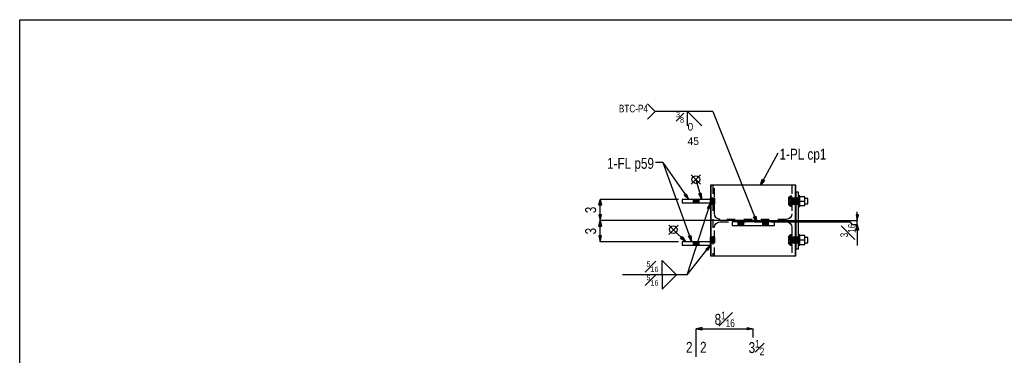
# Model space of a CAD drawing. Header units: inches. Extents: x -17.2 to 17.5, y -11.2 to 11.2.
# Tile 6 of 15: x -17.2 to -5.6, y 7.3 to 11.2. Entities that reach past the tile are written whole.
import ezdxf
from ezdxf.enums import TextEntityAlignment as Align

# ---------------------------------------------------------------- set-up
doc = ezdxf.new("R2010")
doc.units = ezdxf.units.IN
doc.header["$LTSCALE"] = 2.5
doc.header["$MEASUREMENT"] = 0
doc.linetypes.add('SDS2_5', pattern=[0.04, 0.02, -0.02])
doc.layers.add('Layer_0', color=7, linetype='Continuous')
doc.layers.add('Outline', color=7, linetype='Continuous')
doc.styles.add('MTextWidth', font='txt', dxfattribs={"width": 0.8, "height": 0.2})

msp = doc.modelspace()

# ---------------------------------------------------------------- linework, layer by layer
at = {"color": 1, "linetype": 'Continuous'}
for p, q in [((-9.759, 10.167), (-9.849, 10.257)), ((-9.759, 10.167), (-9.849, 10.078)), ((-9.082, 10.167), (-9.759, 10.167)), ((-9.378, 9.998), (-9.378, 10.167)), ((-9.378, 10.167), (-9.209, 9.998)), ((-9.082, 10.167), (-8.563, 8.864)), ((-8.315, 9.675), (-8.519, 9.301)), ((-9.67, 9.567), (-9.754, 9.567)), ((-9.67, 9.567), (-9.366, 9.133)), ((-9.67, 9.567), (-9.331, 8.636)), ((-9.335, 9.31), (-9.225, 9.42)), ((-9.335, 9.42), (-9.225, 9.31)), ((-9.28, 9.365), (-9.213, 9.135)), ((-8.519, 9.301), (-8.499, 9.368)), ((-8.473, 9.354), (-8.519, 9.301)), ((-8.519, 9.301), (-8.519, 9.301)), ((-8.499, 9.368), (-8.473, 9.354)), ((-9.418, 9.181), (-9.393, 9.198)), ((-9.366, 9.133), (-9.418, 9.181)), ((-9.393, 9.198), (-9.366, 9.133)), ((-9.246, 9.197), (-9.218, 9.205)), ((-9.213, 9.135), (-9.246, 9.197)), ((-9.218, 9.205), (-9.213, 9.135)), ((-10.422, 9.063), (-10.407, 9.132)), ((-10.392, 9.063), (-10.422, 9.063)), ((-10.407, 8.882), (-10.407, 9.132)), ((-10.407, 9.132), (-10.392, 9.063)), ((-9.483, 9.132), (-10.407, 9.132)), ((-9.382, 8.244), (-9.108, 9.09)), ((-9.366, 9.133), (-9.366, 9.133)), ((-9.213, 9.135), (-9.213, 9.135)), ((-9.144, 9.029), (-9.108, 9.09)), ((-9.108, 9.09), (-9.116, 9.02)), ((-9.108, 9.09), (-9.108, 9.09)), ((-10.392, 8.951), (-10.422, 8.951)), ((-10.422, 8.951), (-10.407, 8.882)), ((-10.407, 8.882), (-10.392, 8.951)), ((-9.116, 9.02), (-9.144, 9.029)), ((-7.362, 8.951), (-7.392, 8.951)), ((-7.392, 8.951), (-7.377, 8.882)), ((-7.377, 8.882), (-7.377, 8.985)), ((-7.377, 8.882), (-7.362, 8.951)), ((-10.422, 8.813), (-10.407, 8.882)), ((-10.407, 8.632), (-10.407, 8.882)), ((-10.407, 8.882), (-10.392, 8.813)), ((-8.604, 8.882), (-10.407, 8.882)), ((-8.604, 8.882), (-10.407, 8.882)), ((-9.6, 8.719), (-9.49, 8.829)), ((-9.6, 8.829), (-9.49, 8.719)), ((-8.632, 8.882), (-7.377, 8.882)), ((-8.602, 8.922), (-8.575, 8.933)), ((-8.563, 8.864), (-8.602, 8.922)), ((-8.575, 8.933), (-8.563, 8.864)), ((-8.563, 8.864), (-8.563, 8.864)), ((-8.313, 8.866), (-7.466, 8.866)), ((-7.466, 8.866), (-7.436, 8.837)), ((-7.436, 8.837), (-7.377, 8.837)), ((-7.392, 8.768), (-7.377, 8.837)), ((-7.377, 8.837), (-7.377, 8.882)), ((-7.377, 8.837), (-7.377, 8.589)), ((-7.377, 8.837), (-7.362, 8.768)), ((-10.392, 8.813), (-10.422, 8.813)), ((-9.545, 8.774), (-9.401, 8.634)), ((-9.368, 8.696), (-9.341, 8.706)), ((-9.341, 8.706), (-9.331, 8.636)), ((-7.362, 8.768), (-7.392, 8.768)), ((-10.392, 8.701), (-10.422, 8.701)), ((-10.422, 8.701), (-10.407, 8.632)), ((-10.407, 8.632), (-10.392, 8.701)), ((-9.483, 8.632), (-10.407, 8.632)), ((-9.461, 8.672), (-9.441, 8.693)), ((-9.401, 8.634), (-9.461, 8.672)), ((-9.441, 8.693), (-9.401, 8.634)), ((-9.401, 8.634), (-9.401, 8.634)), ((-9.382, 8.244), (-9.108, 8.59)), ((-9.331, 8.636), (-9.368, 8.696)), ((-9.331, 8.636), (-9.331, 8.636)), ((-9.163, 8.545), (-9.108, 8.59)), ((-9.108, 8.59), (-9.14, 8.527)), ((-9.108, 8.59), (-9.108, 8.59)), ((-9.14, 8.527), (-9.163, 8.545)), ((-9.679, 8.244), (-9.679, 8.413)), ((-9.679, 8.413), (-9.509, 8.244)), ((-9.382, 8.244), (-10.144, 8.244)), ((-9.679, 8.244), (-9.679, 8.074)), ((-9.679, 8.074), (-9.509, 8.244)), ((-9.206, 7.622), (-9.275, 7.607)), ((-9.275, 7.274), (-9.275, 7.607)), ((-9.275, 7.607), (-9.206, 7.592)), ((-9.275, 7.607), (-8.604, 7.607)), ((-9.206, 7.592), (-9.206, 7.622)), ((-8.673, 7.592), (-8.673, 7.622)), ((-8.673, 7.622), (-8.604, 7.607)), ((-8.604, 7.607), (-8.673, 7.592)), ((-8.604, 7.503), (-8.604, 7.607))]:
    msp.add_line(p, q, dxfattribs=at)
for centre in [(-9.28, 9.365), (-9.545, 8.774)]:
    msp.add_circle(centre, 0.0458, dxfattribs=at)
at = {"layer": 'Layer_0', "color": 2, "linetype": 'Continuous'}
for p, q in [((-17.25, 11.25), (17.25, 11.25)), ((-17.25, -11.25), (-17.25, 11.25)), ((-9.104, 9.298), (-9.108, 9.298)), ((-9.108, 9.298), (-9.108, 9.132)), ((-9.104, 9.298), (-9.104, 8.465)), ((-8.104, 9.298), (-9.104, 9.298)), ((-8.1, 9.298), (-8.104, 9.298)), ((-8.104, 8.465), (-8.104, 9.298)), ((-8.1, 9.215), (-8.1, 9.298)), ((-8.069, 9.215), (-8.1, 9.215)), ((-8.1, 9.215), (-8.1, 8.548)), ((-8.069, 8.548), (-8.069, 9.215)), ((-9.108, 9.132), (-9.442, 9.132)), ((-9.442, 9.132), (-9.442, 9.09)), ((-9.442, 9.09), (-9.108, 9.09)), ((-9.309, 9.132), (-9.309, 9.132)), ((-9.309, 9.09), (-9.309, 9.09)), ((-9.241, 9.132), (-9.241, 9.132)), ((-9.241, 9.09), (-9.241, 9.09)), ((-9.108, 9.145), (-9.109, 9.145)), ((-9.109, 9.077), (-9.108, 9.077)), ((-9.108, 9.09), (-9.108, 9.132)), ((-9.108, 9.09), (-9.108, 8.632)), ((-8.1, 9.145), (-8.101, 9.145)), ((-8.1, 9.135), (-8.101, 9.135)), ((-8.101, 9.135), (-8.101, 9.124)), ((-8.1, 9.124), (-8.101, 9.124)), ((-8.101, 9.124), (-8.101, 9.111)), ((-8.101, 9.111), (-8.1, 9.111)), ((-8.101, 9.111), (-8.101, 9.098)), ((-8.101, 9.098), (-8.101, 9.087)), ((-8.101, 9.098), (-8.1, 9.098)), ((-8.101, 9.087), (-8.1, 9.087)), ((-8.101, 9.077), (-8.1, 9.077)), ((-8.068, 9.145), (-8.069, 9.145)), ((-8.068, 9.135), (-8.069, 9.135)), ((-8.068, 9.124), (-8.069, 9.124)), ((-8.069, 9.111), (-8.068, 9.111)), ((-8.069, 9.098), (-8.068, 9.098)), ((-8.069, 9.087), (-8.068, 9.087)), ((-8.069, 9.077), (-8.068, 9.077)), ((-8.068, 9.124), (-8.068, 9.135)), ((-8.068, 9.111), (-8.068, 9.124)), ((-8.068, 9.098), (-8.068, 9.111)), ((-8.068, 9.087), (-8.068, 9.098)), ((-8.854, 8.866), (-8.854, 8.824)), ((-8.354, 8.866), (-8.854, 8.866)), ((-8.854, 8.824), (-8.354, 8.824)), ((-8.784, 8.867), (-8.784, 8.866)), ((-8.784, 8.824), (-8.784, 8.824)), ((-8.716, 8.866), (-8.716, 8.867)), ((-8.716, 8.824), (-8.716, 8.824)), ((-8.492, 8.867), (-8.492, 8.866)), ((-8.492, 8.824), (-8.492, 8.824)), ((-8.425, 8.866), (-8.425, 8.867)), ((-8.425, 8.824), (-8.425, 8.824)), ((-8.354, 8.824), (-8.354, 8.866)), ((-9.108, 8.632), (-9.442, 8.632)), ((-9.442, 8.632), (-9.442, 8.59)), ((-9.442, 8.59), (-9.108, 8.59)), ((-9.309, 8.632), (-9.309, 8.632)), ((-9.309, 8.59), (-9.309, 8.59)), ((-9.241, 8.632), (-9.241, 8.632)), ((-9.241, 8.59), (-9.241, 8.59)), ((-9.108, 8.686), (-9.109, 8.686)), ((-9.108, 8.59), (-9.108, 8.632)), ((-9.108, 8.59), (-9.108, 8.465)), ((-8.1, 8.686), (-8.101, 8.686)), ((-8.1, 8.677), (-8.101, 8.677)), ((-8.101, 8.677), (-8.101, 8.666)), ((-8.1, 8.666), (-8.101, 8.666)), ((-8.101, 8.666), (-8.101, 8.653)), ((-8.101, 8.653), (-8.1, 8.653)), ((-8.101, 8.653), (-8.101, 8.64)), ((-8.101, 8.64), (-8.101, 8.629)), ((-8.101, 8.64), (-8.1, 8.64)), ((-8.101, 8.629), (-8.1, 8.629)), ((-8.101, 8.619), (-8.1, 8.619)), ((-8.068, 8.686), (-8.069, 8.686)), ((-8.068, 8.677), (-8.069, 8.677)), ((-8.068, 8.666), (-8.069, 8.666)), ((-8.069, 8.653), (-8.068, 8.653)), ((-8.069, 8.64), (-8.068, 8.64)), ((-8.069, 8.629), (-8.068, 8.629)), ((-8.069, 8.619), (-8.068, 8.619)), ((-8.068, 8.666), (-8.068, 8.677)), ((-8.068, 8.653), (-8.068, 8.666)), ((-8.068, 8.64), (-8.068, 8.653)), ((-8.068, 8.629), (-8.068, 8.64)), ((-8.1, 8.548), (-8.069, 8.548)), ((-8.1, 8.465), (-8.1, 8.548)), ((-9.108, 8.465), (-9.104, 8.465)), ((-9.104, 8.465), (-8.104, 8.465)), ((-8.104, 8.465), (-8.1, 8.465))]:
    msp.add_line(p, q, dxfattribs=at)
at = {"layer": 'Layer_0', "color": 1, "linetype": 'SDS2_5'}
for p, q in [((-9.082, 9.298), (-9.082, 8.465)), ((-9.061, 8.963), (-9.061, 9.298)), ((-8.148, 9.298), (-8.148, 8.963)), ((-8.168, 9.171), (-8.187, 9.151)), ((-8.148, 9.171), (-8.168, 9.171)), ((-8.168, 9.171), (-8.168, 9.166)), ((-8.148, 9.166), (-8.148, 9.171)), ((-9.309, 9.132), (-9.309, 9.09)), ((-9.309, 9.132), (-9.306, 9.132)), ((-9.306, 9.09), (-9.309, 9.09)), ((-9.306, 9.09), (-9.306, 9.132)), ((-9.306, 9.132), (-9.306, 9.132)), ((-9.306, 9.132), (-9.299, 9.132)), ((-9.306, 9.09), (-9.306, 9.09)), ((-9.299, 9.09), (-9.306, 9.09)), ((-9.299, 9.09), (-9.299, 9.132)), ((-9.299, 9.132), (-9.299, 9.132)), ((-9.299, 9.132), (-9.288, 9.132)), ((-9.299, 9.09), (-9.299, 9.09)), ((-9.288, 9.09), (-9.299, 9.09)), ((-9.288, 9.09), (-9.288, 9.132)), ((-9.288, 9.132), (-9.288, 9.132)), ((-9.288, 9.132), (-9.275, 9.132)), ((-9.288, 9.09), (-9.288, 9.09)), ((-9.275, 9.09), (-9.288, 9.09)), ((-9.275, 9.132), (-9.275, 9.132)), ((-9.275, 9.132), (-9.275, 9.09)), ((-9.275, 9.132), (-9.262, 9.132)), ((-9.275, 9.09), (-9.275, 9.09)), ((-9.262, 9.09), (-9.275, 9.09)), ((-9.262, 9.132), (-9.262, 9.132)), ((-9.262, 9.132), (-9.262, 9.09)), ((-9.262, 9.132), (-9.251, 9.132)), ((-9.262, 9.09), (-9.262, 9.09)), ((-9.251, 9.09), (-9.262, 9.09)), ((-9.251, 9.132), (-9.251, 9.132)), ((-9.251, 9.132), (-9.251, 9.09)), ((-9.251, 9.132), (-9.244, 9.132)), ((-9.251, 9.09), (-9.251, 9.09)), ((-9.244, 9.09), (-9.251, 9.09)), ((-9.244, 9.132), (-9.244, 9.132)), ((-9.244, 9.132), (-9.244, 9.09)), ((-9.244, 9.132), (-9.241, 9.132)), ((-9.244, 9.09), (-9.244, 9.09)), ((-9.241, 9.09), (-9.244, 9.09)), ((-9.241, 9.09), (-9.241, 9.132)), ((-9.109, 9.142), (-9.109, 9.145)), ((-9.109, 9.135), (-9.109, 9.142)), ((-9.109, 9.142), (-9.108, 9.142)), ((-9.109, 9.132), (-9.109, 9.135)), ((-9.109, 9.135), (-9.108, 9.135)), ((-9.109, 9.124), (-9.109, 9.132)), ((-9.109, 9.111), (-9.109, 9.124)), ((-9.109, 9.124), (-9.06, 9.124)), ((-9.109, 9.098), (-9.109, 9.111)), ((-9.109, 9.111), (-9.06, 9.111)), ((-9.109, 9.09), (-9.109, 9.098)), ((-9.06, 9.098), (-9.109, 9.098)), ((-9.109, 9.087), (-9.109, 9.09)), ((-9.109, 9.08), (-9.109, 9.087)), ((-9.108, 9.087), (-9.109, 9.087)), ((-9.109, 9.077), (-9.109, 9.08)), ((-9.108, 9.08), (-9.109, 9.08)), ((-9.06, 9.145), (-9.108, 9.145)), ((-9.108, 9.142), (-9.06, 9.142)), ((-9.108, 9.135), (-9.06, 9.135)), ((-9.06, 9.087), (-9.108, 9.087)), ((-9.06, 9.08), (-9.108, 9.08)), ((-9.108, 9.077), (-9.06, 9.077)), ((-9.06, 9.145), (-9.06, 9.142)), ((-9.06, 9.142), (-9.06, 9.135)), ((-9.06, 9.135), (-9.06, 9.124)), ((-9.06, 9.124), (-9.06, 9.111)), ((-9.06, 9.111), (-9.06, 9.098)), ((-9.06, 9.098), (-9.06, 9.087)), ((-9.06, 9.087), (-9.06, 9.08)), ((-9.06, 9.08), (-9.06, 9.077)), ((-8.168, 9.166), (-8.187, 9.148)), ((-8.168, 9.153), (-8.187, 9.139)), ((-8.187, 9.151), (-8.187, 9.148)), ((-8.187, 9.148), (-8.187, 9.139)), ((-8.187, 9.139), (-8.187, 9.126)), ((-8.168, 9.134), (-8.187, 9.126)), ((-8.187, 9.126), (-8.187, 9.111)), ((-8.168, 9.111), (-8.187, 9.111)), ((-8.187, 9.111), (-8.187, 9.096)), ((-8.187, 9.096), (-8.168, 9.088)), ((-8.187, 9.096), (-8.187, 9.083)), ((-8.187, 9.083), (-8.168, 9.068)), ((-8.187, 9.083), (-8.187, 9.074)), ((-8.187, 9.074), (-8.168, 9.055)), ((-8.187, 9.074), (-8.187, 9.071)), ((-8.187, 9.071), (-8.168, 9.051)), ((-8.148, 9.166), (-8.168, 9.166)), ((-8.168, 9.166), (-8.168, 9.153)), ((-8.148, 9.153), (-8.168, 9.153)), ((-8.168, 9.153), (-8.168, 9.134)), ((-8.148, 9.134), (-8.168, 9.134)), ((-8.168, 9.134), (-8.168, 9.111)), ((-8.148, 9.111), (-8.168, 9.111)), ((-8.168, 9.111), (-8.168, 9.088)), ((-8.168, 9.088), (-8.148, 9.088)), ((-8.168, 9.088), (-8.168, 9.068)), ((-8.168, 9.068), (-8.148, 9.068)), ((-8.168, 9.068), (-8.168, 9.055)), ((-8.168, 9.055), (-8.148, 9.055)), ((-8.168, 9.055), (-8.168, 9.051)), ((-8.148, 9.153), (-8.148, 9.166)), ((-8.148, 9.134), (-8.148, 9.153)), ((-8.101, 9.145), (-8.148, 9.145)), ((-8.148, 9.142), (-8.148, 9.145)), ((-8.148, 9.142), (-8.101, 9.142)), ((-8.148, 9.135), (-8.148, 9.142)), ((-8.069, 9.142), (-8.148, 9.142)), ((-8.148, 9.135), (-8.101, 9.135)), ((-8.148, 9.124), (-8.148, 9.135)), ((-8.148, 9.111), (-8.148, 9.134)), ((-8.148, 9.124), (-8.101, 9.124)), ((-8.148, 9.111), (-8.148, 9.124)), ((-8.101, 9.111), (-8.148, 9.111)), ((-8.148, 9.098), (-8.148, 9.111)), ((-8.148, 9.088), (-8.148, 9.111)), ((-8.101, 9.098), (-8.148, 9.098)), ((-8.148, 9.087), (-8.148, 9.098)), ((-8.148, 9.068), (-8.148, 9.088)), ((-8.101, 9.087), (-8.148, 9.087)), ((-8.148, 9.08), (-8.148, 9.087)), ((-8.101, 9.08), (-8.148, 9.08)), ((-8.148, 9.077), (-8.148, 9.08)), ((-8.148, 9.08), (-8.069, 9.08)), ((-8.148, 9.077), (-8.101, 9.077)), ((-8.148, 9.055), (-8.148, 9.068)), ((-8.148, 9.051), (-8.148, 9.055)), ((-8.101, 9.142), (-8.101, 9.145)), ((-8.101, 9.142), (-8.1, 9.142)), ((-8.101, 9.137), (-8.101, 9.142)), ((-8.068, 9.137), (-8.101, 9.137)), ((-8.101, 9.08), (-8.101, 9.085)), ((-8.101, 9.085), (-8.068, 9.085)), ((-8.1, 9.08), (-8.101, 9.08)), ((-8.101, 9.077), (-8.101, 9.08)), ((-8.069, 9.145), (-8.1, 9.145)), ((-8.1, 9.145), (-8.1, 9.142)), ((-8.1, 9.142), (-8.069, 9.142)), ((-8.1, 9.142), (-8.1, 9.135)), ((-8.069, 9.135), (-8.1, 9.135)), ((-8.1, 9.135), (-8.1, 9.124)), ((-8.069, 9.124), (-8.1, 9.124)), ((-8.1, 9.124), (-8.1, 9.111)), ((-8.1, 9.111), (-8.069, 9.111)), ((-8.1, 9.111), (-8.1, 9.098)), ((-8.1, 9.098), (-8.069, 9.098)), ((-8.1, 9.098), (-8.1, 9.087)), ((-8.1, 9.087), (-8.069, 9.087)), ((-8.1, 9.087), (-8.1, 9.08)), ((-8.069, 9.08), (-8.1, 9.08)), ((-8.1, 9.08), (-8.1, 9.077)), ((-8.1, 9.077), (-8.069, 9.077)), ((-8.069, 9.145), (-8.069, 9.135)), ((-8.069, 9.142), (-8.068, 9.142)), ((-8.069, 9.135), (-8.069, 9.111)), ((-8.069, 9.111), (-8.069, 9.087)), ((-8.069, 9.087), (-8.069, 9.077)), ((-8.068, 9.08), (-8.069, 9.08)), ((-8.068, 9.145), (-8.068, 9.142)), ((-8.068, 9.142), (-8.068, 9.137)), ((-8.068, 9.085), (-8.068, 9.08)), ((-8.068, 9.08), (-8.068, 9.077)), ((-9.055, 8.937), (-9.061, 8.963)), ((-9.041, 8.916), (-9.055, 8.937)), ((-8.168, 9.051), (-8.148, 9.051)), ((-8.153, 8.937), (-8.168, 8.916)), ((-8.148, 8.963), (-8.153, 8.937)), ((-9.061, 8.801), (-9.055, 8.826)), ((-9.055, 8.826), (-9.041, 8.848)), ((-9.019, 8.901), (-9.041, 8.916)), ((-9.041, 8.848), (-9.019, 8.862)), ((-8.994, 8.896), (-9.019, 8.901)), ((-9.019, 8.862), (-8.994, 8.867)), ((-8.215, 8.896), (-8.994, 8.896)), ((-8.994, 8.867), (-8.215, 8.867)), ((-8.784, 8.867), (-8.781, 8.867)), ((-8.784, 8.866), (-8.784, 8.824)), ((-8.781, 8.824), (-8.784, 8.824)), ((-8.781, 8.866), (-8.781, 8.867)), ((-8.781, 8.867), (-8.774, 8.867)), ((-8.781, 8.824), (-8.781, 8.866)), ((-8.781, 8.824), (-8.781, 8.824)), ((-8.774, 8.824), (-8.781, 8.824)), ((-8.774, 8.866), (-8.774, 8.867)), ((-8.774, 8.867), (-8.763, 8.867)), ((-8.774, 8.824), (-8.774, 8.866)), ((-8.774, 8.824), (-8.774, 8.824)), ((-8.763, 8.824), (-8.774, 8.824)), ((-8.763, 8.866), (-8.763, 8.867)), ((-8.763, 8.867), (-8.75, 8.867)), ((-8.763, 8.824), (-8.763, 8.866)), ((-8.763, 8.824), (-8.763, 8.824)), ((-8.75, 8.824), (-8.763, 8.824)), ((-8.75, 8.867), (-8.75, 8.866)), ((-8.75, 8.867), (-8.737, 8.867)), ((-8.75, 8.866), (-8.75, 8.824)), ((-8.75, 8.824), (-8.75, 8.824)), ((-8.737, 8.824), (-8.75, 8.824)), ((-8.737, 8.867), (-8.737, 8.866)), ((-8.737, 8.867), (-8.726, 8.867)), ((-8.737, 8.866), (-8.737, 8.824)), ((-8.737, 8.824), (-8.737, 8.824)), ((-8.726, 8.824), (-8.737, 8.824)), ((-8.726, 8.867), (-8.726, 8.866)), ((-8.726, 8.867), (-8.719, 8.867)), ((-8.726, 8.866), (-8.726, 8.824)), ((-8.726, 8.824), (-8.726, 8.824)), ((-8.719, 8.824), (-8.726, 8.824)), ((-8.719, 8.867), (-8.719, 8.866)), ((-8.719, 8.867), (-8.716, 8.867)), ((-8.719, 8.866), (-8.719, 8.824)), ((-8.719, 8.824), (-8.719, 8.824)), ((-8.716, 8.824), (-8.719, 8.824)), ((-8.716, 8.824), (-8.716, 8.866)), ((-8.492, 8.867), (-8.49, 8.867)), ((-8.492, 8.866), (-8.492, 8.824)), ((-8.49, 8.824), (-8.492, 8.824)), ((-8.49, 8.866), (-8.49, 8.867)), ((-8.49, 8.867), (-8.482, 8.867)), ((-8.49, 8.824), (-8.49, 8.866)), ((-8.49, 8.824), (-8.49, 8.824)), ((-8.482, 8.824), (-8.49, 8.824)), ((-8.482, 8.866), (-8.482, 8.867)), ((-8.482, 8.867), (-8.471, 8.867)), ((-8.482, 8.824), (-8.482, 8.866)), ((-8.482, 8.824), (-8.482, 8.824)), ((-8.471, 8.824), (-8.482, 8.824)), ((-8.471, 8.866), (-8.471, 8.867)), ((-8.471, 8.867), (-8.458, 8.867)), ((-8.471, 8.824), (-8.471, 8.866)), ((-8.471, 8.824), (-8.471, 8.824)), ((-8.458, 8.824), (-8.471, 8.824)), ((-8.458, 8.867), (-8.458, 8.866)), ((-8.458, 8.867), (-8.445, 8.867)), ((-8.458, 8.866), (-8.458, 8.824)), ((-8.458, 8.824), (-8.458, 8.824)), ((-8.445, 8.824), (-8.458, 8.824)), ((-8.445, 8.867), (-8.445, 8.866)), ((-8.445, 8.867), (-8.435, 8.867)), ((-8.445, 8.866), (-8.445, 8.824)), ((-8.445, 8.824), (-8.445, 8.824)), ((-8.435, 8.824), (-8.445, 8.824)), ((-8.435, 8.867), (-8.435, 8.866)), ((-8.435, 8.867), (-8.427, 8.867)), ((-8.435, 8.866), (-8.435, 8.824)), ((-8.435, 8.824), (-8.435, 8.824)), ((-8.427, 8.824), (-8.435, 8.824)), ((-8.427, 8.867), (-8.427, 8.866)), ((-8.427, 8.867), (-8.425, 8.867)), ((-8.427, 8.866), (-8.427, 8.824)), ((-8.427, 8.824), (-8.427, 8.824)), ((-8.425, 8.824), (-8.427, 8.824)), ((-8.425, 8.824), (-8.425, 8.866)), ((-8.189, 8.901), (-8.215, 8.896)), ((-8.215, 8.867), (-8.189, 8.862)), ((-8.168, 8.916), (-8.189, 8.901)), ((-8.189, 8.862), (-8.168, 8.848)), ((-8.168, 8.848), (-8.153, 8.826)), ((-8.153, 8.826), (-8.148, 8.801)), ((-9.061, 8.465), (-9.061, 8.801)), ((-8.168, 8.713), (-8.187, 8.693)), ((-8.168, 8.708), (-8.187, 8.69)), ((-8.148, 8.713), (-8.168, 8.713)), ((-8.168, 8.713), (-8.168, 8.708)), ((-8.148, 8.708), (-8.168, 8.708)), ((-8.168, 8.708), (-8.168, 8.695)), ((-8.148, 8.801), (-8.148, 8.465)), ((-8.148, 8.708), (-8.148, 8.713)), ((-8.148, 8.695), (-8.148, 8.708)), ((-9.309, 8.632), (-9.309, 8.59)), ((-9.309, 8.632), (-9.306, 8.632)), ((-9.306, 8.59), (-9.309, 8.59)), ((-9.306, 8.59), (-9.306, 8.632)), ((-9.306, 8.632), (-9.306, 8.632)), ((-9.306, 8.632), (-9.299, 8.632)), ((-9.306, 8.59), (-9.306, 8.59)), ((-9.299, 8.59), (-9.306, 8.59)), ((-9.299, 8.59), (-9.299, 8.632)), ((-9.299, 8.632), (-9.299, 8.632)), ((-9.299, 8.632), (-9.288, 8.632)), ((-9.299, 8.59), (-9.299, 8.59)), ((-9.288, 8.59), (-9.299, 8.59)), ((-9.288, 8.59), (-9.288, 8.632)), ((-9.288, 8.632), (-9.288, 8.632)), ((-9.288, 8.632), (-9.275, 8.632)), ((-9.288, 8.59), (-9.288, 8.59)), ((-9.275, 8.59), (-9.288, 8.59)), ((-9.275, 8.632), (-9.275, 8.632)), ((-9.275, 8.632), (-9.275, 8.59)), ((-9.275, 8.632), (-9.262, 8.632)), ((-9.275, 8.59), (-9.275, 8.59)), ((-9.262, 8.59), (-9.275, 8.59)), ((-9.262, 8.632), (-9.262, 8.632)), ((-9.262, 8.632), (-9.262, 8.59)), ((-9.262, 8.632), (-9.251, 8.632)), ((-9.262, 8.59), (-9.262, 8.59)), ((-9.251, 8.59), (-9.262, 8.59)), ((-9.251, 8.632), (-9.251, 8.632)), ((-9.251, 8.632), (-9.251, 8.59)), ((-9.251, 8.632), (-9.244, 8.632)), ((-9.251, 8.59), (-9.251, 8.59)), ((-9.244, 8.59), (-9.251, 8.59)), ((-9.244, 8.632), (-9.244, 8.632)), ((-9.244, 8.632), (-9.244, 8.59)), ((-9.244, 8.632), (-9.241, 8.632)), ((-9.244, 8.59), (-9.244, 8.59)), ((-9.241, 8.59), (-9.244, 8.59)), ((-9.241, 8.59), (-9.241, 8.632)), ((-9.109, 8.684), (-9.109, 8.686)), ((-9.109, 8.677), (-9.109, 8.684)), ((-9.109, 8.684), (-9.108, 8.684)), ((-9.109, 8.666), (-9.109, 8.677)), ((-9.109, 8.677), (-9.108, 8.677)), ((-9.109, 8.653), (-9.109, 8.666)), ((-9.109, 8.666), (-9.108, 8.666)), ((-9.109, 8.64), (-9.109, 8.653)), ((-9.109, 8.653), (-9.108, 8.653)), ((-9.109, 8.632), (-9.109, 8.64)), ((-9.108, 8.64), (-9.109, 8.64)), ((-9.109, 8.629), (-9.109, 8.632)), ((-9.109, 8.621), (-9.109, 8.629)), ((-9.06, 8.629), (-9.109, 8.629)), ((-9.109, 8.619), (-9.109, 8.621)), ((-9.06, 8.621), (-9.109, 8.621)), ((-9.109, 8.619), (-9.06, 8.619)), ((-9.06, 8.686), (-9.108, 8.686)), ((-9.108, 8.684), (-9.06, 8.684)), ((-9.108, 8.677), (-9.06, 8.677)), ((-9.108, 8.666), (-9.06, 8.666)), ((-9.108, 8.653), (-9.06, 8.653)), ((-9.06, 8.64), (-9.108, 8.64)), ((-9.06, 8.686), (-9.06, 8.684)), ((-9.06, 8.684), (-9.06, 8.677)), ((-9.06, 8.677), (-9.06, 8.666)), ((-9.06, 8.666), (-9.06, 8.653)), ((-9.06, 8.653), (-9.06, 8.64)), ((-9.06, 8.64), (-9.06, 8.629)), ((-9.06, 8.629), (-9.06, 8.621)), ((-9.06, 8.621), (-9.06, 8.619)), ((-8.168, 8.695), (-8.187, 8.681)), ((-8.187, 8.693), (-8.187, 8.69)), ((-8.187, 8.69), (-8.187, 8.681)), ((-8.187, 8.681), (-8.187, 8.668)), ((-8.168, 8.676), (-8.187, 8.668)), ((-8.187, 8.668), (-8.187, 8.653)), ((-8.168, 8.653), (-8.187, 8.653)), ((-8.187, 8.653), (-8.187, 8.637)), ((-8.187, 8.637), (-8.168, 8.63)), ((-8.187, 8.637), (-8.187, 8.624)), ((-8.187, 8.624), (-8.168, 8.61)), ((-8.187, 8.624), (-8.187, 8.616)), ((-8.187, 8.616), (-8.168, 8.597)), ((-8.187, 8.616), (-8.187, 8.613)), ((-8.187, 8.613), (-8.168, 8.592)), ((-8.148, 8.695), (-8.168, 8.695)), ((-8.168, 8.695), (-8.168, 8.676)), ((-8.148, 8.676), (-8.168, 8.676)), ((-8.168, 8.676), (-8.168, 8.653)), ((-8.148, 8.653), (-8.168, 8.653)), ((-8.168, 8.653), (-8.168, 8.63)), ((-8.168, 8.63), (-8.148, 8.63)), ((-8.168, 8.63), (-8.168, 8.61)), ((-8.168, 8.61), (-8.148, 8.61)), ((-8.168, 8.61), (-8.168, 8.597)), ((-8.168, 8.597), (-8.148, 8.597)), ((-8.168, 8.597), (-8.168, 8.592)), ((-8.168, 8.592), (-8.148, 8.592)), ((-8.148, 8.676), (-8.148, 8.695)), ((-8.101, 8.686), (-8.148, 8.686)), ((-8.148, 8.684), (-8.148, 8.686)), ((-8.148, 8.684), (-8.101, 8.684)), ((-8.148, 8.677), (-8.148, 8.684)), ((-8.069, 8.684), (-8.148, 8.684)), ((-8.148, 8.677), (-8.101, 8.677)), ((-8.148, 8.666), (-8.148, 8.677)), ((-8.148, 8.653), (-8.148, 8.676)), ((-8.148, 8.666), (-8.101, 8.666)), ((-8.148, 8.653), (-8.148, 8.666)), ((-8.101, 8.653), (-8.148, 8.653)), ((-8.148, 8.64), (-8.148, 8.653)), ((-8.148, 8.63), (-8.148, 8.653)), ((-8.101, 8.64), (-8.148, 8.64)), ((-8.148, 8.629), (-8.148, 8.64)), ((-8.148, 8.61), (-8.148, 8.63)), ((-8.101, 8.629), (-8.148, 8.629)), ((-8.148, 8.621), (-8.148, 8.629)), ((-8.101, 8.621), (-8.148, 8.621)), ((-8.148, 8.619), (-8.148, 8.621)), ((-8.148, 8.621), (-8.069, 8.621)), ((-8.148, 8.619), (-8.101, 8.619)), ((-8.148, 8.597), (-8.148, 8.61)), ((-8.148, 8.592), (-8.148, 8.597)), ((-8.101, 8.684), (-8.101, 8.686)), ((-8.101, 8.684), (-8.1, 8.684)), ((-8.101, 8.679), (-8.101, 8.684)), ((-8.068, 8.679), (-8.101, 8.679)), ((-8.101, 8.621), (-8.101, 8.627)), ((-8.101, 8.627), (-8.068, 8.627)), ((-8.1, 8.621), (-8.101, 8.621)), ((-8.101, 8.619), (-8.101, 8.621)), ((-8.069, 8.686), (-8.1, 8.686)), ((-8.1, 8.686), (-8.1, 8.684)), ((-8.1, 8.684), (-8.069, 8.684)), ((-8.1, 8.684), (-8.1, 8.677)), ((-8.069, 8.677), (-8.1, 8.677)), ((-8.1, 8.677), (-8.1, 8.666)), ((-8.069, 8.666), (-8.1, 8.666)), ((-8.1, 8.666), (-8.1, 8.653)), ((-8.1, 8.653), (-8.069, 8.653)), ((-8.1, 8.653), (-8.1, 8.64)), ((-8.1, 8.64), (-8.069, 8.64)), ((-8.1, 8.64), (-8.1, 8.629)), ((-8.1, 8.629), (-8.069, 8.629)), ((-8.1, 8.629), (-8.1, 8.621)), ((-8.069, 8.621), (-8.1, 8.621)), ((-8.1, 8.621), (-8.1, 8.619)), ((-8.1, 8.619), (-8.069, 8.619)), ((-8.069, 8.686), (-8.069, 8.677)), ((-8.069, 8.684), (-8.068, 8.684)), ((-8.069, 8.677), (-8.069, 8.653)), ((-8.069, 8.653), (-8.069, 8.629)), ((-8.069, 8.629), (-8.069, 8.619)), ((-8.068, 8.621), (-8.069, 8.621)), ((-8.068, 8.686), (-8.068, 8.684)), ((-8.068, 8.684), (-8.068, 8.679)), ((-8.068, 8.627), (-8.068, 8.621)), ((-8.068, 8.621), (-8.068, 8.619))]:
    msp.add_line(p, q, dxfattribs=at)
at = {"layer": 'Layer_0', "color": 1, "linetype": 'Continuous'}
for p, q in [((-8.056, 9.173), (-8.069, 9.173)), ((-8.069, 9.173), (-8.069, 9.169)), ((-8.069, 9.169), (-8.069, 9.155)), ((-8.056, 9.169), (-8.056, 9.173)), ((-8.056, 9.155), (-8.056, 9.169)), ((-8.069, 9.155), (-8.069, 9.145)), ((-8.069, 9.077), (-8.069, 9.067)), ((-8.069, 9.067), (-8.069, 9.053)), ((-8.069, 9.053), (-8.069, 9.048)), ((-7.994, 9.163), (-8.056, 9.163)), ((-8.056, 9.135), (-8.056, 9.155)), ((-8.056, 9.111), (-8.056, 9.135)), ((-8.056, 9.087), (-8.056, 9.111)), ((-8.056, 9.111), (-7.994, 9.111)), ((-8.056, 9.067), (-8.056, 9.087)), ((-8.056, 9.053), (-8.056, 9.067)), ((-8.056, 9.059), (-7.994, 9.059)), ((-8.056, 9.048), (-8.056, 9.053)), ((-7.994, 9.111), (-7.994, 9.163)), ((-7.961, 9.142), (-7.994, 9.142)), ((-7.994, 9.059), (-7.994, 9.111)), ((-7.994, 9.08), (-7.961, 9.08)), ((-7.961, 9.138), (-7.961, 9.142)), ((-7.961, 9.127), (-7.961, 9.138)), ((-7.961, 9.111), (-7.961, 9.127)), ((-7.961, 9.095), (-7.961, 9.111)), ((-7.961, 9.084), (-7.961, 9.095)), ((-7.961, 9.08), (-7.961, 9.084)), ((-8.069, 9.048), (-8.056, 9.048)), ((-8.056, 8.715), (-8.069, 8.715)), ((-8.069, 8.715), (-8.069, 8.71)), ((-8.069, 8.71), (-8.069, 8.697)), ((-8.056, 8.71), (-8.056, 8.715)), ((-8.056, 8.697), (-8.056, 8.71)), ((-7.994, 8.705), (-8.056, 8.705)), ((-7.994, 8.653), (-7.994, 8.705)), ((-8.069, 8.697), (-8.069, 8.686)), ((-8.069, 8.619), (-8.069, 8.608)), ((-8.069, 8.608), (-8.069, 8.595)), ((-8.069, 8.595), (-8.069, 8.59)), ((-8.069, 8.59), (-8.056, 8.59)), ((-8.056, 8.677), (-8.056, 8.697)), ((-8.056, 8.653), (-8.056, 8.677)), ((-8.056, 8.629), (-8.056, 8.653)), ((-8.056, 8.653), (-7.994, 8.653)), ((-8.056, 8.608), (-8.056, 8.629)), ((-8.056, 8.595), (-8.056, 8.608)), ((-8.056, 8.601), (-7.994, 8.601)), ((-8.056, 8.59), (-8.056, 8.595)), ((-7.961, 8.684), (-7.994, 8.684)), ((-7.994, 8.601), (-7.994, 8.653)), ((-7.994, 8.621), (-7.961, 8.621)), ((-7.961, 8.68), (-7.961, 8.684)), ((-7.961, 8.668), (-7.961, 8.68)), ((-7.961, 8.653), (-7.961, 8.668)), ((-7.961, 8.637), (-7.961, 8.653)), ((-7.961, 8.626), (-7.961, 8.637)), ((-7.961, 8.621), (-7.961, 8.626))]:
    msp.add_line(p, q, dxfattribs=at)

# ---------------------------------------------------------------- texts
at = {"color": 1, "linetype": 'Continuous'}
for s, p in [('0', (-9.378, 10.033)), ('45', (-9.378, 9.863))]:
    msp.add_text(s, height=0.0903, dxfattribs=at).set_placement(p, align=Align.TOP_LEFT)
at = {"color": 2, "linetype": 'Continuous', "width": 0.8}
msp.add_text('1-PL cp1', height=0.129, dxfattribs=at).set_placement((-8.294, 9.6))
msp.add_text('1-FL p59', height=0.129, dxfattribs=at).set_placement((-9.774, 9.492), align=Align.RIGHT)
for p in [(-10.456, 9.007), (-10.456, 8.757)]:
    msp.add_text('3', height=0.129, rotation=90, dxfattribs=at).set_placement(p, align=Align.CENTER)
msp.add_text('2', height=0.129, dxfattribs=at).set_placement((-9.192, 7.323), align=Align.CENTER)
at = {"color": 1, "linetype": 'Continuous', "insert": (-9.844, 10.202), "char_height": 0.0903, "width": 0.54189, "attachment_point": 6, "style": 'MTextWidth'}
msp.add_mtext('BTC-P4\\P', dxfattribs=at)
at = {"color": 1, "linetype": 'Continuous', "char_height": 0.09032, "style": 'MTextWidth'}
for s, insert, attachment_point in [('\\A1;{\\H0.70x;\\S3#8;}', (-9.42, 10.164), 3), ('\\A1;{\\H0.70x;\\S5#16;}', (-9.721, 8.275), 9), ('\\A1;{\\H0.70x;\\S5#16;}', (-9.721, 8.241), 3)]:
    msp.add_mtext(s, dxfattribs=dict(at, insert=insert, attachment_point=attachment_point))
at = {"color": 2, "linetype": 'Continuous', "insert": (-7.397, 8.845), "char_height": 0.12902, "attachment_point": 9, "rotation": 90, "style": 'MTextWidth'}
msp.add_mtext('\\A1;{\\H0.70x;\\S3#16;}', dxfattribs=at)
at = {"color": 2, "linetype": 'Continuous', "insert": (-8.94, 7.627), "char_height": 0.12902, "attachment_point": 8, "style": 'MTextWidth'}
msp.add_mtext('\\A1;8{\\H0.70x;\\S1#16;}', dxfattribs=at)
at = {"layer": 'Outline', "color": 2, "linetype": 'Continuous', "width": 0.8}
msp.add_text('2', height=0.129, dxfattribs=at).set_placement((-9.358, 7.323), align=Align.CENTER)
at = {"layer": 'Outline', "color": 2, "linetype": 'Continuous', "insert": (-8.566, 7.294), "char_height": 0.12902, "attachment_point": 8, "style": 'MTextWidth'}
msp.add_mtext('\\A1;3{\\H0.70x;\\S1#2;}', dxfattribs=at)

doc.saveas('drawing.dxf')
